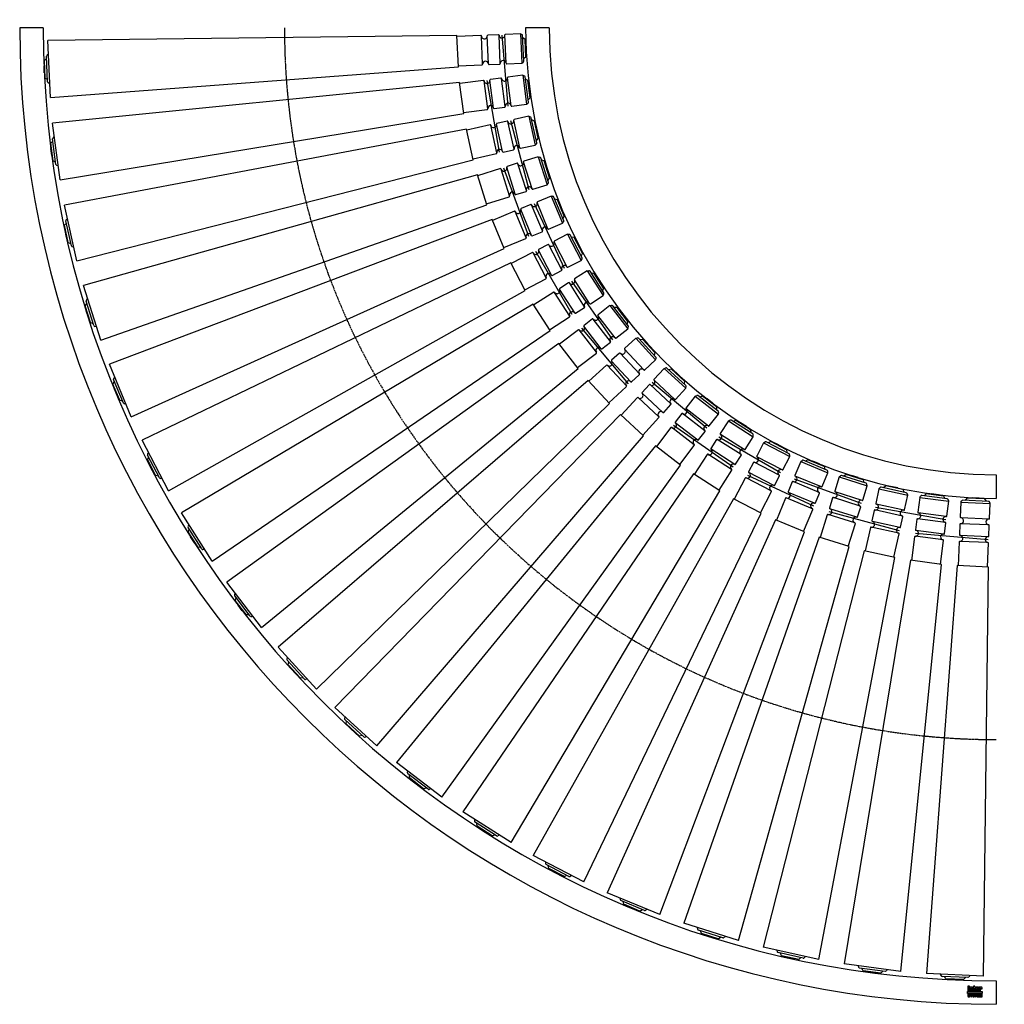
# Model space of a CAD drawing. Header units: millimetres. Extents: x -1660 to 14, y -650 to 1024.
import ezdxf

# ---------------------------------------------------------------- set-up
doc = ezdxf.new("R2010")
doc.units = ezdxf.units.MM
doc.header["$LTSCALE"] = 2
doc.linetypes.add('CENTER', pattern=[2, 1.25, -0.25, 0.25, -0.25])
doc.layers.get('0').update_dxf_attribs({"linetype": 'CONTINUOUS', "lineweight": 50})
for name, color, linetype, lineweight in [('Centre Lines', 4, 'CENTER', 25), ('Frame', 1, 'CONTINUOUS', 25), ('Midi', 70, 'CONTINUOUS', 25), ('Rollers', 7, 'CONTINUOUS', 25)]:
    doc.layers.add(name, color=color, linetype=linetype, lineweight=lineweight)

# ---------------------------------------------------------------- blocks, each defined once
blk = doc.blocks.new('A$C20BA1495')
at = {"layer": 'Rollers'}
for p, q in [((6, 0), (-6, 0)), ((-6, -1), (-6, 0)), ((-25, -8.5), (-23.6, -6)), ((-25, -8.5), (-25, -34)), ((-25, -8.5), (25, -8.5)), ((21.8, -5), (-21.8, -5)), ((-15, -1), (-17.9, -5)), ((15, -1), (-15, -1)), ((6, -1), (6, 0)), ((15, -1), (17.9, -5)), ((25, -8.5), (23.6, -6)), ((25, -34), (25, -8.5)), ((-25, -46), (-25, -64)), ((24, -35), (-24, -35)), ((24, -45), (-24, -45)), ((25, -64), (25, -46)), ((24, -65), (-24, -65)), ((-25, -76), (-25, -116.5)), ((24, -75), (-24, -75)), ((25, -116.5), (25, -76)), ((-26.7, -116.5), (-48.5, -811.5)), ((26.7, -116.5), (-26.7, -116.5)), ((48.5, -811.5), (26.7, -116.5)), ((48.5, -811.5), (-48.5, -811.5)), ((-25, -811.5), (-23.6, -814)), ((21.8, -815), (-21.8, -815)), ((-15, -819), (-17.9, -815)), ((15, -819), (-15, -819)), ((-6, -819), (-6, -820)), ((6, -820), (-6, -820)), ((6, -819), (6, -820)), ((15, -819), (17.9, -815)), ((25, -811.5), (23.6, -814))]:
    blk.add_line(p, q, dxfattribs=at)
for centre, radius, start, end in [((-21.8, -7), 2, 90, 150.2551), ((21.8, -7), 2, 29.7449, 90), ((-24, -34), 1, 180, 270), ((-24, -46), 1, 90, 180), ((-24, -40), 5, 270, 90), ((24, -40), 5, 90, 270), ((24, -34), 1, 270, 0), ((24, -46), 1, 0, 90), ((-24, -64), 1, 180, 270), ((-24, -70), 5, 270, 90), ((24, -70), 5, 90, 270), ((24, -64), 1, 270, 0), ((-24, -76), 1, 90, 180), ((24, -76), 1, 0, 90), ((-21.8, -813), 2, 209.7449, 270), ((21.8, -813), 2, 270, 330.2551)]:
    blk.add_arc(centre, radius, start, end, dxfattribs=at)

msp = doc.modelspace()

# ---------------------------------------------------------------- hatches: boundary and pattern name
at = {"layer": 'Frame'}
msp.add_hatch(color=1, dxfattribs=at).paths.add_polyline_path([(-23.8, -631.6), (-23.8, -628.4), (-48.8, -628.4), (-48.8, -631.6)])
h = msp.add_hatch(color=254, dxfattribs=at)
h.paths.add_polyline_path([(-26.7, -622.7), (-26.7, -622.6), (-26.6, -622.6), (-26.6, -622.5), (-26.6, -622.5), (-26.5, -622.5), (-26.4, -622.5), (-26.3, -622.5), (-26.3, -622.5), (-26.2, -622.5), (-26.2, -622.6), (-26.1, -622.6), (-26.1, -622.7), (-26.1, -622.8), (-26.1, -622.9), (-26.1, -623.5), (-23.9, -623.5), (-23.9, -622.8), (-23.9, -622.6), (-23.9, -622.4), (-23.9, -622.2), (-24, -622), (-24.1, -621.9), (-24.1, -621.7), (-24.2, -621.6), (-24.3, -621.5), (-24.4, -621.4), (-24.5, -621.3), (-24.6, -621.2), (-24.8, -621.1), (-24.9, -621.1), (-25.1, -621), (-25.3, -621), (-25.4, -621), (-25.5, -621), (-25.6, -621), (-25.7, -621), (-25.8, -621), (-25.9, -621.1), (-26, -621.1), (-26.1, -621.1), (-26.1, -621.1), (-26.2, -621.1), (-26.3, -621.2), (-26.4, -621.2), (-26.5, -621.2), (-26.5, -621.3), (-26.6, -621.3), (-26.7, -621.4), (-26.8, -621.4), (-26.8, -621), (-29, -621), (-29, -627.3), (-26.7, -627.3), (-26.7, -622.9), (-26.7, -622.8)])
h.paths.add_polyline_path([(-29.6, -622.5), (-29.6, -622.3), (-29.6, -622.1), (-29.6, -621.9), (-29.6, -621.8), (-29.7, -621.7), (-29.7, -621.5), (-29.8, -621.4), (-29.9, -621.3), (-30, -621.3), (-30.1, -621.2), (-30.2, -621.1), (-30.4, -621.1), (-30.5, -621.1), (-30.7, -621), (-30.9, -621), (-31.1, -621), (-33.3, -621), (-33.5, -621), (-33.7, -621), (-33.9, -621.1), (-34.1, -621.1), (-34.2, -621.1), (-34.3, -621.2), (-34.4, -621.3), (-34.5, -621.3), (-34.6, -621.4), (-34.7, -621.5), (-34.7, -621.7), (-34.8, -621.8), (-34.8, -621.9), (-34.8, -622.1), (-34.8, -622.3), (-34.8, -622.5), (-34.8, -625.9), (-34.8, -626.1), (-34.8, -626.3), (-34.8, -626.4), (-34.8, -626.6), (-34.7, -626.7), (-34.7, -626.8), (-34.6, -626.9), (-34.5, -627), (-34.4, -627.1), (-34.3, -627.1), (-34.2, -627.2), (-34.1, -627.2), (-33.9, -627.3), (-33.7, -627.3), (-33.5, -627.3), (-33.3, -627.3), (-31.1, -627.3), (-30.9, -627.3), (-30.7, -627.3), (-30.5, -627.3), (-30.4, -627.2), (-30.2, -627.2), (-30.1, -627.1), (-30, -627.1), (-29.9, -627), (-29.8, -626.9), (-29.7, -626.8), (-29.7, -626.7), (-29.6, -626.6), (-29.6, -626.4), (-29.6, -626.3), (-29.6, -626.1), (-29.6, -625.9), (-29.6, -624.8), (-31.9, -624.8), (-31.9, -625.6), (-31.9, -625.8), (-31.9, -625.8), (-31.9, -625.9), (-32, -626), (-32, -626), (-32.1, -626.1), (-32.1, -626.1), (-32.2, -626.1), (-32.3, -626.1), (-32.3, -626.1), (-32.4, -626), (-32.4, -626), (-32.5, -625.9), (-32.5, -625.8), (-32.5, -625.8), (-32.5, -625.6), (-32.5, -624.3), (-29.6, -624.3)])
h.paths.add_polyline_path([(-31.9, -623.2), (-32.5, -623.2), (-32.5, -622.7), (-32.5, -622.6), (-32.5, -622.5), (-32.5, -622.4), (-32.5, -622.3), (-32.4, -622.3), (-32.4, -622.2), (-32.3, -622.2), (-32.2, -622.2), (-32.1, -622.2), (-32, -622.2), (-32, -622.3), (-31.9, -622.3), (-31.9, -622.4), (-31.9, -622.5), (-31.9, -622.6), (-31.9, -622.7)], flags=16)
h.paths.add_polyline_path([(-36.3, -622.3), (-35.4, -622.3), (-35.4, -621), (-36.3, -621), (-36.3, -619.3), (-38.6, -619.3), (-38.6, -621), (-39.2, -621), (-39.2, -622.3), (-38.6, -622.3), (-38.6, -625.9), (-38.6, -626.1), (-38.6, -626.2), (-38.6, -626.4), (-38.5, -626.5), (-38.5, -626.7), (-38.4, -626.8), (-38.4, -626.9), (-38.3, -627), (-38.2, -627), (-38.1, -627.1), (-38, -627.2), (-37.8, -627.2), (-37.7, -627.2), (-37.5, -627.3), (-37.3, -627.3), (-37.1, -627.3), (-35.4, -627.3), (-35.4, -626.1), (-35.8, -626.1), (-35.9, -626.1), (-36, -626.1), (-36.1, -626.1), (-36.2, -626), (-36.2, -626), (-36.3, -625.9), (-36.3, -625.9), (-36.3, -625.8)])
h.paths.add_polyline_path([(-39.7, -622.8), (-39.7, -622.6), (-39.7, -622.4), (-39.7, -622.2), (-39.8, -622), (-39.8, -621.9), (-39.9, -621.7), (-40, -621.6), (-40.1, -621.5), (-40.2, -621.4), (-40.3, -621.3), (-40.5, -621.2), (-40.6, -621.1), (-40.7, -621.1), (-40.9, -621), (-41.1, -621), (-41.3, -621), (-41.4, -621), (-41.5, -621), (-41.6, -621), (-41.7, -621), (-41.7, -621.1), (-41.8, -621.1), (-41.9, -621.1), (-42, -621.1), (-42.1, -621.1), (-42.2, -621.2), (-42.3, -621.2), (-42.4, -621.2), (-42.4, -621.3), (-42.5, -621.3), (-42.6, -621.4), (-42.7, -621.4), (-42.7, -621), (-44.9, -621), (-44.9, -627.3), (-42.6, -627.3), (-42.6, -622.9), (-42.6, -622.8), (-42.6, -622.7), (-42.6, -622.6), (-42.5, -622.6), (-42.5, -622.5), (-42.5, -622.5), (-42.4, -622.5), (-42.3, -622.5), (-42.2, -622.5), (-42.2, -622.5), (-42.1, -622.5), (-42, -622.6), (-42, -622.6), (-42, -622.7), (-42, -622.8), (-42, -622.9), (-42, -627.3), (-39.7, -627.3)])
h.paths.add_polyline_path([(-45.6, -619.3), (-48.7, -619.3), (-48.7, -627.3), (-45.6, -627.3)])
h = msp.add_hatch(color=7, dxfattribs=at)
h.paths.add_polyline_path([(-27.2, -632.7), (-28.5, -632.7), (-28.5, -637.1), (-27.7, -637.1), (-27.7, -633.4), (-27.6, -633.4), (-26.8, -637.1), (-25.9, -637.1), (-25.1, -633.4), (-25, -633.4), (-25, -637.1), (-24.2, -637.1), (-24.2, -632.7), (-25.5, -632.7), (-26.3, -636.2)])
h.paths.add_polyline_path([(-29.2, -632.7), (-32.5, -632.7), (-32.5, -637.1), (-29.1, -637.1), (-29.1, -636.4), (-31.6, -636.4), (-31.6, -635.2), (-29.4, -635.2), (-29.4, -634.4), (-31.6, -634.4), (-31.6, -633.4), (-29.2, -633.4)])
h.paths.add_polyline_path([(-32.9, -632.7), (-36.6, -632.7), (-36.6, -633.4), (-35.3, -633.4), (-35.3, -637.1), (-34.3, -637.1), (-34.3, -633.4), (-32.9, -633.4)])
h.paths.add_polyline_path([(-37.5, -632.9), (-37.7, -632.8), (-37.8, -632.7), (-38, -632.6), (-38.2, -632.6), (-38.5, -632.6), (-38.7, -632.6), (-38.9, -632.6), (-39.1, -632.6), (-39.3, -632.6), (-39.4, -632.7), (-39.6, -632.7), (-39.7, -632.8), (-39.8, -632.8), (-40, -632.9), (-40.1, -633), (-40.1, -633.1), (-40.2, -633.2), (-40.3, -633.3), (-40.3, -633.5), (-40.4, -633.6), (-40.4, -633.8), (-40.4, -633.9), (-40.4, -634.1), (-40.4, -634.2), (-40.4, -634.4), (-40.3, -634.5), (-40.2, -634.6), (-40.2, -634.7), (-40.1, -634.8), (-40, -634.9), (-39.9, -635), (-39.8, -635), (-39.7, -635.1), (-39.5, -635.1), (-39.4, -635.2), (-39.2, -635.2), (-39.1, -635.2), (-39, -635.3), (-38.9, -635.3), (-38.8, -635.3), (-38.8, -635.3), (-38.7, -635.3), (-38.7, -635.3), (-38.6, -635.3), (-38.6, -635.3), (-38.5, -635.4), (-38.3, -635.4), (-38.2, -635.4), (-38, -635.5), (-37.9, -635.5), (-37.8, -635.6), (-37.7, -635.7), (-37.7, -635.8), (-37.7, -635.9), (-37.7, -636.1), (-37.8, -636.2), (-37.9, -636.3), (-38, -636.4), (-38.2, -636.4), (-38.3, -636.5), (-38.5, -636.5), (-38.7, -636.5), (-38.8, -636.5), (-39, -636.5), (-39.2, -636.4), (-39.3, -636.3), (-39.4, -636.2), (-39.5, -636.1), (-39.6, -636), (-39.6, -635.8), (-40.5, -635.8), (-40.5, -636), (-40.4, -636.2), (-40.4, -636.3), (-40.3, -636.5), (-40.2, -636.6), (-40.1, -636.7), (-40, -636.8), (-39.9, -636.9), (-39.8, -637), (-39.6, -637.1), (-39.5, -637.1), (-39.3, -637.2), (-39.1, -637.2), (-38.9, -637.3), (-38.7, -637.3), (-38.5, -637.3), (-38.4, -637.3), (-38.4, -637.3), (-38.2, -637.3), (-38.1, -637.2), (-38, -637.2), (-37.8, -637.2), (-37.7, -637.1), (-37.5, -637), (-37.4, -637), (-37.3, -636.9), (-37.1, -636.7), (-37, -636.6), (-36.9, -636.4), (-36.9, -636.3), (-36.8, -636.1), (-36.8, -635.8), (-36.8, -635.7), (-36.8, -635.5), (-36.8, -635.4), (-36.9, -635.3), (-36.9, -635.2), (-37, -635.1), (-37, -635.1), (-37.1, -635), (-37.2, -634.9), (-37.3, -634.8), (-37.4, -634.8), (-37.5, -634.7), (-37.6, -634.7), (-37.8, -634.7), (-37.9, -634.6), (-38.1, -634.6), (-38.2, -634.6), (-38.2, -634.5), (-38.3, -634.5), (-38.4, -634.5), (-38.4, -634.5), (-38.5, -634.5), (-38.6, -634.4), (-38.7, -634.4), (-38.7, -634.4), (-38.8, -634.4), (-38.9, -634.4), (-38.9, -634.4), (-39, -634.4), (-39.1, -634.3), (-39.1, -634.3), (-39.2, -634.3), (-39.3, -634.3), (-39.4, -634.2), (-39.4, -634.2), (-39.5, -634.1), (-39.5, -634), (-39.5, -634), (-39.5, -633.9), (-39.6, -633.8), (-39.5, -633.7), (-39.5, -633.6), (-39.4, -633.5), (-39.3, -633.4), (-39.2, -633.4), (-39, -633.4), (-38.9, -633.3), (-38.8, -633.3), (-38.6, -633.3), (-38.4, -633.4), (-38.3, -633.4), (-38.1, -633.5), (-38, -633.5), (-37.9, -633.7), (-37.9, -633.8), (-37.8, -634), (-36.9, -634), (-36.9, -633.9), (-37, -633.7), (-37, -633.6), (-37, -633.5), (-37.1, -633.4), (-37.1, -633.3), (-37.2, -633.2), (-37.3, -633), (-37.4, -632.9)])
h.paths.add_polyline_path([(-40.7, -632.7), (-41.7, -632.7), (-42.6, -634.6), (-43.6, -632.7), (-44.7, -632.7), (-43.1, -635.5), (-43.1, -637.1), (-42.2, -637.1), (-42.2, -635.5)])
h.paths.add_polyline_path([(-45.6, -632.9), (-45.8, -632.8), (-45.9, -632.7), (-46.1, -632.6), (-46.3, -632.6), (-46.5, -632.6), (-46.8, -632.6), (-47, -632.6), (-47.2, -632.6), (-47.3, -632.6), (-47.5, -632.7), (-47.6, -632.7), (-47.8, -632.8), (-47.9, -632.8), (-48, -632.9), (-48.1, -633), (-48.2, -633.1), (-48.3, -633.2), (-48.4, -633.3), (-48.4, -633.5), (-48.4, -633.6), (-48.5, -633.8), (-48.5, -633.9), (-48.5, -634.1), (-48.5, -634.2), (-48.4, -634.4), (-48.4, -634.5), (-48.3, -634.6), (-48.3, -634.7), (-48.2, -634.8), (-48.1, -634.9), (-48, -635), (-47.8, -635), (-47.7, -635.1), (-47.6, -635.1), (-47.5, -635.2), (-47.3, -635.2), (-47.2, -635.2), (-47, -635.3), (-47, -635.3), (-46.9, -635.3), (-46.9, -635.3), (-46.8, -635.3), (-46.7, -635.3), (-46.7, -635.3), (-46.6, -635.3), (-46.6, -635.4), (-46.4, -635.4), (-46.3, -635.4), (-46.1, -635.5), (-46, -635.5), (-45.9, -635.6), (-45.8, -635.7), (-45.8, -635.8), (-45.8, -635.9), (-45.8, -636.1), (-45.9, -636.2), (-46, -636.3), (-46.1, -636.4), (-46.2, -636.4), (-46.4, -636.5), (-46.6, -636.5), (-46.8, -636.5), (-46.9, -636.5), (-47.1, -636.5), (-47.2, -636.4), (-47.4, -636.3), (-47.5, -636.2), (-47.6, -636.1), (-47.6, -636), (-47.6, -635.8), (-48.5, -635.8), (-48.5, -636), (-48.5, -636.2), (-48.5, -636.3), (-48.4, -636.5), (-48.3, -636.6), (-48.2, -636.7), (-48.1, -636.8), (-48, -636.9), (-47.9, -637), (-47.7, -637.1), (-47.5, -637.1), (-47.4, -637.2), (-47.2, -637.2), (-47, -637.3), (-46.8, -637.3), (-46.6, -637.3), (-46.5, -637.3), (-46.4, -637.3), (-46.3, -637.3), (-46.2, -637.2), (-46, -637.2), (-45.9, -637.2), (-45.7, -637.1), (-45.6, -637), (-45.5, -637), (-45.3, -636.9), (-45.2, -636.7), (-45.1, -636.6), (-45, -636.4), (-44.9, -636.3), (-44.9, -636.1), (-44.9, -635.8), (-44.9, -635.7), (-44.9, -635.5), (-44.9, -635.4), (-44.9, -635.3), (-45, -635.2), (-45, -635.1), (-45.1, -635.1), (-45.2, -635), (-45.3, -634.9), (-45.4, -634.8), (-45.5, -634.8), (-45.6, -634.7), (-45.7, -634.7), (-45.9, -634.7), (-46, -634.6), (-46.2, -634.6), (-46.2, -634.6), (-46.3, -634.5), (-46.4, -634.5), (-46.4, -634.5), (-46.5, -634.5), (-46.6, -634.5), (-46.7, -634.4), (-46.7, -634.4), (-46.8, -634.4), (-46.9, -634.4), (-46.9, -634.4), (-47, -634.4), (-47.1, -634.4), (-47.1, -634.3), (-47.2, -634.3), (-47.3, -634.3), (-47.4, -634.3), (-47.4, -634.2), (-47.5, -634.2), (-47.5, -634.1), (-47.6, -634), (-47.6, -634), (-47.6, -633.9), (-47.6, -633.8), (-47.6, -633.7), (-47.5, -633.6), (-47.4, -633.5), (-47.3, -633.4), (-47.2, -633.4), (-47.1, -633.4), (-47, -633.3), (-46.8, -633.3), (-46.7, -633.3), (-46.5, -633.4), (-46.3, -633.4), (-46.2, -633.5), (-46.1, -633.5), (-46, -633.7), (-45.9, -633.8), (-45.9, -634), (-45, -634), (-45, -633.9), (-45, -633.7), (-45, -633.6), (-45.1, -633.5), (-45.1, -633.4), (-45.2, -633.3), (-45.3, -633.2), (-45.4, -633), (-45.5, -632.9)])

# ---------------------------------------------------------------- linework, layer by layer
at = {"layer": 'Centre Lines'}
msp.add_arc((0, 1010), 1210, 180, 270, dxfattribs=at)
at = {"layer": 'Frame', "color": 1, "linetype": 'Continuous'}
for p, q in [((-48.8, -631.6), (-48.8, -628.4)), ((-48.8, -628.4), (-23.8, -628.4)), ((-23.8, -631.6), (-48.8, -631.6)), ((-23.8, -628.4), (-23.8, -631.6))]:
    msp.add_line(p, q, dxfattribs=at)
at = {"layer": 'Frame', "color": 7, "linetype": 'Continuous'}
for p, q in [((-45.6, -619.3), (-48.7, -619.3)), ((-48.7, -619.3), (-48.7, -627.3)), ((-48.7, -627.3), (-45.6, -627.3)), ((-48.4, -633.6), (-48.5, -633.8)), ((-48.5, -633.8), (-48.5, -633.9)), ((-48.5, -633.9), (-48.5, -634.1)), ((-48.5, -634.1), (-48.5, -634.2)), ((-48.5, -634.2), (-48.4, -634.4)), ((-47.6, -635.8), (-48.5, -635.8)), ((-48.5, -635.8), (-48.5, -636)), ((-48.3, -633.2), (-48.4, -633.3)), ((-48.4, -633.3), (-48.4, -633.5)), ((-48.4, -633.5), (-48.4, -633.6)), ((-48.4, -634.4), (-48.4, -634.5)), ((-48.4, -634.5), (-48.3, -634.6)), ((-48.2, -633.1), (-48.3, -633.2)), ((-48.3, -634.6), (-48.3, -634.7)), ((-48.3, -634.7), (-48.2, -634.8)), ((-48.1, -633), (-48.2, -633.1)), ((-48.2, -634.8), (-48.1, -634.9)), ((-48, -632.9), (-48.1, -633)), ((-48.1, -634.9), (-48, -635)), ((-47.9, -632.8), (-48, -632.9)), ((-48, -635), (-47.8, -635)), ((-47.8, -632.8), (-47.9, -632.8)), ((-47.6, -632.7), (-47.8, -632.8)), ((-47.8, -635), (-47.7, -635.1)), ((-47.7, -635.1), (-47.6, -635.1)), ((-47.5, -632.7), (-47.6, -632.7)), ((-47.6, -633.7), (-47.5, -633.6)), ((-47.6, -633.8), (-47.6, -633.7)), ((-47.6, -633.9), (-47.6, -633.8)), ((-47.6, -634), (-47.6, -633.9)), ((-47.6, -634), (-47.6, -634)), ((-47.5, -634.1), (-47.6, -634)), ((-47.6, -635.1), (-47.5, -635.2)), ((-47.6, -636), (-47.6, -635.8)), ((-47.3, -632.6), (-47.5, -632.7)), ((-47.5, -633.6), (-47.4, -633.5)), ((-47.5, -634.2), (-47.5, -634.1)), ((-47.4, -634.2), (-47.5, -634.2)), ((-47.5, -635.2), (-47.3, -635.2)), ((-47.4, -633.5), (-47.3, -633.4)), ((-47.4, -634.3), (-47.4, -634.2)), ((-47.3, -634.3), (-47.4, -634.3)), ((-47.2, -632.6), (-47.3, -632.6)), ((-47.3, -633.4), (-47.2, -633.4)), ((-47.2, -634.3), (-47.3, -634.3)), ((-47.3, -635.2), (-47.2, -635.2)), ((-47, -632.6), (-47.2, -632.6)), ((-47.2, -633.4), (-47.1, -633.4)), ((-47.1, -634.3), (-47.2, -634.3)), ((-47.2, -635.2), (-47, -635.3)), ((-47.1, -633.4), (-47, -633.3)), ((-47.1, -634.4), (-47.1, -634.3)), ((-47, -634.4), (-47.1, -634.4)), ((-46.8, -632.6), (-47, -632.6)), ((-47, -633.3), (-46.8, -633.3)), ((-46.9, -634.4), (-47, -634.4)), ((-47, -635.3), (-46.9, -635.3)), ((-47, -635.3), (-47, -635.3)), ((-46.9, -634.4), (-46.9, -634.4)), ((-46.8, -634.4), (-46.9, -634.4)), ((-46.9, -635.3), (-46.8, -635.3)), ((-46.9, -635.3), (-46.9, -635.3)), ((-46.5, -632.6), (-46.8, -632.6)), ((-46.8, -633.3), (-46.7, -633.3)), ((-46.7, -634.4), (-46.8, -634.4)), ((-46.8, -635.3), (-46.7, -635.3)), ((-46.7, -633.3), (-46.5, -633.4)), ((-46.7, -634.4), (-46.7, -634.4)), ((-46.6, -634.5), (-46.7, -634.4)), ((-46.7, -635.3), (-46.6, -635.3)), ((-46.7, -635.3), (-46.7, -635.3)), ((-46.5, -634.5), (-46.6, -634.5)), ((-46.6, -635.3), (-46.6, -635.4)), ((-46.6, -635.4), (-46.4, -635.4)), ((-46.3, -632.6), (-46.5, -632.6)), ((-46.5, -633.4), (-46.3, -633.4)), ((-46.4, -634.5), (-46.5, -634.5)), ((-46.4, -634.5), (-46.4, -634.5)), ((-46.3, -634.5), (-46.4, -634.5)), ((-46.4, -635.4), (-46.3, -635.4)), ((-46.1, -632.6), (-46.3, -632.6)), ((-46.3, -633.4), (-46.2, -633.5)), ((-46.2, -634.6), (-46.3, -634.5)), ((-46.3, -635.4), (-46.1, -635.5)), ((-46.2, -633.5), (-46.1, -633.5)), ((-46.2, -634.6), (-46.2, -634.6)), ((-46, -634.6), (-46.2, -634.6)), ((-45.9, -632.7), (-46.1, -632.6)), ((-46.1, -633.5), (-46, -633.7)), ((-46.1, -635.5), (-46, -635.5)), ((-46, -633.7), (-45.9, -633.8)), ((-45.9, -634.7), (-46, -634.6)), ((-46, -635.5), (-45.9, -635.6)), ((-45.8, -632.8), (-45.9, -632.7)), ((-45.9, -633.8), (-45.9, -634)), ((-45.9, -634), (-45, -634)), ((-45.7, -634.7), (-45.9, -634.7)), ((-45.9, -635.6), (-45.8, -635.7)), ((-45.6, -632.9), (-45.8, -632.8)), ((-45.8, -635.7), (-45.8, -635.8)), ((-45.8, -635.8), (-45.8, -635.9)), ((-45.8, -635.9), (-45.8, -636.1)), ((-45.6, -634.7), (-45.7, -634.7)), ((-45.6, -627.3), (-45.6, -619.3)), ((-45.5, -632.9), (-45.6, -632.9)), ((-45.5, -634.8), (-45.6, -634.7)), ((-45.4, -633), (-45.5, -632.9)), ((-45.4, -634.8), (-45.5, -634.8)), ((-45.3, -633.2), (-45.4, -633)), ((-45.3, -634.9), (-45.4, -634.8)), ((-45.2, -633.3), (-45.3, -633.2)), ((-45.2, -635), (-45.3, -634.9)), ((-45.1, -633.4), (-45.2, -633.3)), ((-45.1, -635.1), (-45.2, -635)), ((-45.1, -633.5), (-45.1, -633.4)), ((-45, -633.6), (-45.1, -633.5)), ((-45, -635.1), (-45.1, -635.1)), ((-45, -633.7), (-45, -633.6)), ((-45, -633.9), (-45, -633.7)), ((-45, -634), (-45, -633.9)), ((-45, -635.2), (-45, -635.1)), ((-44.9, -635.3), (-45, -635.2)), ((-42.7, -621), (-44.9, -621)), ((-44.9, -621), (-44.9, -627.3)), ((-44.9, -627.3), (-42.6, -627.3)), ((-44.9, -635.4), (-44.9, -635.3)), ((-44.9, -635.5), (-44.9, -635.4)), ((-44.9, -635.7), (-44.9, -635.5)), ((-44.9, -635.8), (-44.9, -635.7)), ((-44.9, -636.1), (-44.9, -635.8)), ((-43.6, -632.7), (-44.7, -632.7)), ((-44.7, -632.7), (-43.1, -635.5)), ((-42.6, -634.6), (-43.6, -632.7)), ((-43.1, -635.5), (-43.1, -637.1)), ((-42.7, -621.4), (-42.7, -621)), ((-42.6, -621.4), (-42.7, -621.4)), ((-42.5, -621.3), (-42.6, -621.4)), ((-42.6, -622.6), (-42.5, -622.6)), ((-42.6, -622.7), (-42.6, -622.6)), ((-42.6, -622.8), (-42.6, -622.7)), ((-42.6, -622.9), (-42.6, -622.8)), ((-42.6, -627.3), (-42.6, -622.9)), ((-41.7, -632.7), (-42.6, -634.6)), ((-42.4, -621.3), (-42.5, -621.3)), ((-42.5, -622.5), (-42.4, -622.5)), ((-42.5, -622.5), (-42.5, -622.5)), ((-42.5, -622.6), (-42.5, -622.5)), ((-42.4, -621.2), (-42.4, -621.3)), ((-42.3, -621.2), (-42.4, -621.2)), ((-42.4, -622.5), (-42.3, -622.5)), ((-42.2, -621.2), (-42.3, -621.2)), ((-42.3, -622.5), (-42.2, -622.5)), ((-42.1, -621.1), (-42.2, -621.2)), ((-42.2, -622.5), (-42.1, -622.5)), ((-42.2, -622.5), (-42.2, -622.5)), ((-42.2, -635.5), (-40.7, -632.7)), ((-42.2, -637.1), (-42.2, -635.5)), ((-42, -621.1), (-42.1, -621.1)), ((-42.1, -622.5), (-42, -622.6)), ((-41.9, -621.1), (-42, -621.1)), ((-42, -622.6), (-42, -622.6)), ((-42, -622.6), (-42, -622.7)), ((-42, -622.7), (-42, -622.8)), ((-42, -622.8), (-42, -622.9)), ((-42, -622.9), (-42, -627.3)), ((-42, -627.3), (-39.7, -627.3)), ((-41.8, -621.1), (-41.9, -621.1)), ((-41.7, -621.1), (-41.8, -621.1)), ((-41.7, -621), (-41.7, -621.1)), ((-41.6, -621), (-41.7, -621)), ((-40.7, -632.7), (-41.7, -632.7)), ((-41.5, -621), (-41.6, -621)), ((-41.4, -621), (-41.5, -621)), ((-41.3, -621), (-41.4, -621)), ((-41.1, -621), (-41.3, -621)), ((-40.9, -621), (-41.1, -621)), ((-40.7, -621.1), (-40.9, -621)), ((-40.6, -621.1), (-40.7, -621.1)), ((-40.5, -621.2), (-40.6, -621.1)), ((-40.3, -621.3), (-40.5, -621.2)), ((-40.5, -635.8), (-40.5, -636)), ((-39.6, -635.8), (-40.5, -635.8)), ((-40.3, -633.5), (-40.4, -633.6)), ((-40.4, -633.6), (-40.4, -633.8)), ((-40.4, -633.8), (-40.4, -633.9)), ((-40.4, -633.9), (-40.4, -634.1)), ((-40.4, -634.1), (-40.4, -634.2)), ((-40.4, -634.2), (-40.4, -634.4)), ((-40.4, -634.4), (-40.3, -634.5)), ((-40.2, -621.4), (-40.3, -621.3)), ((-40.2, -633.2), (-40.3, -633.3)), ((-40.3, -633.3), (-40.3, -633.5)), ((-40.3, -634.5), (-40.2, -634.6)), ((-40.1, -621.5), (-40.2, -621.4)), ((-40.1, -633.1), (-40.2, -633.2)), ((-40.2, -634.6), (-40.2, -634.7)), ((-40.2, -634.7), (-40.1, -634.8)), ((-40, -621.6), (-40.1, -621.5)), ((-40, -632.9), (-40.1, -633)), ((-40.1, -633), (-40.1, -633.1)), ((-40.1, -634.8), (-40, -634.9)), ((-39.9, -621.7), (-40, -621.6)), ((-39.8, -632.8), (-40, -632.9)), ((-40, -634.9), (-39.9, -635)), ((-39.8, -621.9), (-39.9, -621.7)), ((-39.9, -635), (-39.8, -635)), ((-39.8, -622), (-39.8, -621.9)), ((-39.7, -622.2), (-39.8, -622)), ((-39.7, -632.8), (-39.8, -632.8)), ((-39.8, -635), (-39.7, -635.1)), ((-39.7, -622.4), (-39.7, -622.2)), ((-39.7, -622.6), (-39.7, -622.4)), ((-39.7, -622.8), (-39.7, -622.6)), ((-39.7, -627.3), (-39.7, -622.8)), ((-39.6, -632.7), (-39.7, -632.8)), ((-39.7, -635.1), (-39.5, -635.1)), ((-39.4, -632.7), (-39.6, -632.7)), ((-39.6, -633.8), (-39.5, -633.7)), ((-39.5, -633.9), (-39.6, -633.8)), ((-39.6, -636), (-39.6, -635.8)), ((-39.5, -633.6), (-39.4, -633.5)), ((-39.5, -633.7), (-39.5, -633.6)), ((-39.5, -634), (-39.5, -633.9)), ((-39.5, -634), (-39.5, -634)), ((-39.5, -634.1), (-39.5, -634)), ((-39.4, -634.2), (-39.5, -634.1)), ((-39.5, -635.1), (-39.4, -635.2)), ((-39.3, -632.6), (-39.4, -632.7)), ((-39.4, -633.5), (-39.3, -633.4)), ((-39.4, -634.2), (-39.4, -634.2)), ((-39.3, -634.3), (-39.4, -634.2)), ((-39.4, -635.2), (-39.2, -635.2)), ((-39.1, -632.6), (-39.3, -632.6)), ((-39.3, -633.4), (-39.2, -633.4)), ((-39.2, -634.3), (-39.3, -634.3)), ((-39.2, -621), (-39.2, -622.3)), ((-38.6, -621), (-39.2, -621)), ((-39.2, -622.3), (-38.6, -622.3)), ((-39.2, -633.4), (-39, -633.4)), ((-39.1, -634.3), (-39.2, -634.3)), ((-39.2, -635.2), (-39.1, -635.2)), ((-38.9, -632.6), (-39.1, -632.6)), ((-39.1, -634.3), (-39.1, -634.3)), ((-39, -634.4), (-39.1, -634.3)), ((-39.1, -635.2), (-39, -635.3)), ((-39, -633.4), (-38.9, -633.3)), ((-38.9, -634.4), (-39, -634.4)), ((-39, -635.3), (-38.9, -635.3)), ((-38.7, -632.6), (-38.9, -632.6)), ((-38.9, -633.3), (-38.8, -633.3)), ((-38.9, -634.4), (-38.9, -634.4)), ((-38.8, -634.4), (-38.9, -634.4)), ((-38.9, -635.3), (-38.8, -635.3)), ((-38.8, -633.3), (-38.6, -633.3)), ((-38.7, -634.4), (-38.8, -634.4)), ((-38.8, -635.3), (-38.7, -635.3)), ((-38.8, -635.3), (-38.8, -635.3)), ((-38.5, -632.6), (-38.7, -632.6)), ((-38.7, -634.4), (-38.7, -634.4)), ((-38.6, -634.4), (-38.7, -634.4)), ((-38.7, -635.3), (-38.6, -635.3)), ((-38.7, -635.3), (-38.7, -635.3)), ((-38.6, -619.3), (-38.6, -621)), ((-36.3, -619.3), (-38.6, -619.3)), ((-38.6, -622.3), (-38.6, -625.9)), ((-38.6, -625.9), (-38.6, -626.1)), ((-38.6, -626.1), (-38.6, -626.2)), ((-38.6, -626.2), (-38.6, -626.4)), ((-38.6, -626.4), (-38.5, -626.5)), ((-38.6, -633.3), (-38.4, -633.4)), ((-38.5, -634.5), (-38.6, -634.4)), ((-38.6, -635.3), (-38.5, -635.4)), ((-38.6, -635.3), (-38.6, -635.3)), ((-38.5, -626.5), (-38.5, -626.7)), ((-38.5, -626.7), (-38.4, -626.8)), ((-38.2, -632.6), (-38.5, -632.6)), ((-38.4, -634.5), (-38.5, -634.5)), ((-38.5, -635.4), (-38.3, -635.4)), ((-38.4, -626.8), (-38.4, -626.9)), ((-38.4, -626.9), (-38.3, -627)), ((-38.4, -633.4), (-38.3, -633.4)), ((-38.4, -634.5), (-38.4, -634.5)), ((-38.3, -634.5), (-38.4, -634.5)), ((-38.3, -627), (-38.2, -627)), ((-38.3, -633.4), (-38.1, -633.5)), ((-38.2, -634.5), (-38.3, -634.5)), ((-38.3, -635.4), (-38.2, -635.4)), ((-38.2, -627), (-38.1, -627.1)), ((-38, -632.6), (-38.2, -632.6)), ((-38.2, -634.6), (-38.2, -634.5)), ((-38.1, -634.6), (-38.2, -634.6)), ((-38.2, -635.4), (-38, -635.5)), ((-38.1, -627.1), (-38, -627.2)), ((-38.1, -633.5), (-38, -633.5)), ((-37.9, -634.6), (-38.1, -634.6)), ((-38, -627.2), (-37.8, -627.2)), ((-37.8, -632.7), (-38, -632.6)), ((-38, -633.5), (-37.9, -633.7)), ((-38, -635.5), (-37.9, -635.5)), ((-37.9, -633.7), (-37.9, -633.8)), ((-37.9, -633.8), (-37.8, -634)), ((-37.8, -634.7), (-37.9, -634.6)), ((-37.9, -635.5), (-37.8, -635.6)), ((-37.8, -627.2), (-37.7, -627.2)), ((-37.7, -632.8), (-37.8, -632.7)), ((-37.8, -634), (-36.9, -634)), ((-37.6, -634.7), (-37.8, -634.7)), ((-37.8, -635.6), (-37.7, -635.7)), ((-37.7, -627.2), (-37.5, -627.3)), ((-37.5, -632.9), (-37.7, -632.8)), ((-37.7, -635.7), (-37.7, -635.8)), ((-37.7, -635.8), (-37.7, -635.9)), ((-37.7, -635.9), (-37.7, -636.1)), ((-37.5, -634.7), (-37.6, -634.7)), ((-37.5, -627.3), (-37.3, -627.3)), ((-37.4, -632.9), (-37.5, -632.9)), ((-37.4, -634.8), (-37.5, -634.7)), ((-37.3, -633), (-37.4, -632.9)), ((-37.3, -634.8), (-37.4, -634.8)), ((-37.3, -627.3), (-37.1, -627.3)), ((-37.2, -633.2), (-37.3, -633)), ((-37.2, -634.9), (-37.3, -634.8)), ((-37.1, -633.3), (-37.2, -633.2)), ((-37.1, -635), (-37.2, -634.9)), ((-37.1, -627.3), (-35.4, -627.3)), ((-37.1, -633.4), (-37.1, -633.3)), ((-37, -633.5), (-37.1, -633.4)), ((-37, -635.1), (-37.1, -635)), ((-37, -633.6), (-37, -633.5)), ((-37, -633.7), (-37, -633.6)), ((-36.9, -633.9), (-37, -633.7)), ((-37, -635.1), (-37, -635.1)), ((-36.9, -635.2), (-37, -635.1)), ((-36.9, -634), (-36.9, -633.9)), ((-36.9, -635.3), (-36.9, -635.2)), ((-36.8, -635.4), (-36.9, -635.3)), ((-36.8, -635.5), (-36.8, -635.4)), ((-36.8, -635.7), (-36.8, -635.5)), ((-36.8, -635.8), (-36.8, -635.7)), ((-36.8, -636.1), (-36.8, -635.8)), ((-36.6, -632.7), (-36.6, -633.4)), ((-32.9, -632.7), (-36.6, -632.7)), ((-36.6, -633.4), (-35.3, -633.4)), ((-36.3, -621), (-36.3, -619.3)), ((-35.4, -621), (-36.3, -621)), ((-36.3, -622.3), (-35.4, -622.3)), ((-36.3, -625.8), (-36.3, -622.3)), ((-36.3, -625.9), (-36.3, -625.8)), ((-36.3, -625.9), (-36.3, -625.9)), ((-36.2, -626), (-36.3, -625.9)), ((-36.2, -626), (-36.2, -626)), ((-36.1, -626.1), (-36.2, -626)), ((-36, -626.1), (-36.1, -626.1)), ((-35.9, -626.1), (-36, -626.1)), ((-35.8, -626.1), (-35.9, -626.1)), ((-35.4, -626.1), (-35.8, -626.1)), ((-35.4, -622.3), (-35.4, -621)), ((-35.4, -627.3), (-35.4, -626.1)), ((-35.3, -633.4), (-35.3, -637.1)), ((-34.7, -621.7), (-34.8, -621.8)), ((-34.8, -621.8), (-34.8, -621.9)), ((-34.8, -621.9), (-34.8, -622.1)), ((-34.8, -622.1), (-34.8, -622.3)), ((-34.8, -622.3), (-34.8, -622.5)), ((-34.8, -622.5), (-34.8, -625.9)), ((-34.8, -625.9), (-34.8, -626.1)), ((-34.8, -626.1), (-34.8, -626.3)), ((-34.8, -626.3), (-34.8, -626.4)), ((-34.8, -626.4), (-34.8, -626.6)), ((-34.8, -626.6), (-34.7, -626.7)), ((-34.6, -621.4), (-34.7, -621.5)), ((-34.7, -621.5), (-34.7, -621.7)), ((-34.7, -626.7), (-34.7, -626.8)), ((-34.7, -626.8), (-34.6, -626.9)), ((-34.5, -621.3), (-34.6, -621.4)), ((-34.6, -626.9), (-34.5, -627)), ((-34.4, -621.3), (-34.5, -621.3)), ((-34.5, -627), (-34.4, -627.1)), ((-34.3, -621.2), (-34.4, -621.3)), ((-34.4, -627.1), (-34.3, -627.1)), ((-34.2, -621.1), (-34.3, -621.2)), ((-34.3, -627.1), (-34.2, -627.2)), ((-34.3, -637.1), (-34.3, -633.4)), ((-34.3, -633.4), (-32.9, -633.4)), ((-34.1, -621.1), (-34.2, -621.1)), ((-34.2, -627.2), (-34.1, -627.2)), ((-33.9, -621.1), (-34.1, -621.1)), ((-34.1, -627.2), (-33.9, -627.3)), ((-33.7, -621), (-33.9, -621.1)), ((-33.9, -627.3), (-33.7, -627.3)), ((-33.5, -621), (-33.7, -621)), ((-33.7, -627.3), (-33.5, -627.3)), ((-33.3, -621), (-33.5, -621)), ((-33.5, -627.3), (-33.3, -627.3)), ((-31.1, -621), (-33.3, -621)), ((-33.3, -627.3), (-31.1, -627.3)), ((-32.9, -633.4), (-32.9, -632.7)), ((-32.5, -622.3), (-32.4, -622.3)), ((-32.5, -622.4), (-32.5, -622.3)), ((-32.5, -622.5), (-32.5, -622.4)), ((-32.5, -622.6), (-32.5, -622.5)), ((-32.5, -622.7), (-32.5, -622.6)), ((-32.5, -623.2), (-32.5, -622.7)), ((-31.9, -623.2), (-32.5, -623.2)), ((-32.5, -625.6), (-32.5, -624.3)), ((-32.5, -624.3), (-29.6, -624.3)), ((-32.5, -625.8), (-32.5, -625.6)), ((-32.5, -625.8), (-32.5, -625.8)), ((-32.5, -625.9), (-32.5, -625.8)), ((-32.4, -626), (-32.5, -625.9)), ((-29.2, -632.7), (-32.5, -632.7)), ((-32.5, -632.7), (-32.5, -637.1)), ((-32.4, -622.2), (-32.3, -622.2)), ((-32.4, -622.3), (-32.4, -622.2)), ((-32.4, -626), (-32.4, -626)), ((-32.3, -626.1), (-32.4, -626)), ((-32.3, -622.2), (-32.2, -622.2)), ((-32.3, -626.1), (-32.3, -626.1)), ((-32.2, -626.1), (-32.3, -626.1)), ((-32.2, -622.2), (-32.1, -622.2)), ((-32.1, -626.1), (-32.2, -626.1)), ((-32.1, -622.2), (-32, -622.2)), ((-32, -626), (-32.1, -626.1)), ((-32.1, -626.1), (-32.1, -626.1)), ((-32, -622.2), (-32, -622.3)), ((-32, -622.3), (-31.9, -622.3)), ((-31.9, -625.9), (-32, -626)), ((-32, -626), (-32, -626)), ((-31.9, -622.3), (-31.9, -622.4)), ((-31.9, -622.4), (-31.9, -622.5)), ((-31.9, -622.5), (-31.9, -622.6)), ((-31.9, -622.6), (-31.9, -622.7)), ((-31.9, -622.7), (-31.9, -623.2)), ((-31.9, -624.8), (-31.9, -625.6)), ((-29.6, -624.8), (-31.9, -624.8)), ((-31.9, -625.6), (-31.9, -625.8)), ((-31.9, -625.8), (-31.9, -625.9)), ((-31.9, -625.8), (-31.9, -625.8)), ((-31.6, -633.4), (-29.2, -633.4)), ((-31.6, -634.4), (-31.6, -633.4)), ((-29.4, -634.4), (-31.6, -634.4)), ((-31.6, -636.4), (-31.6, -635.2)), ((-31.6, -635.2), (-29.4, -635.2)), ((-30.9, -621), (-31.1, -621)), ((-31.1, -627.3), (-30.9, -627.3)), ((-30.7, -621), (-30.9, -621)), ((-30.9, -627.3), (-30.7, -627.3)), ((-30.5, -621.1), (-30.7, -621)), ((-30.7, -627.3), (-30.5, -627.3)), ((-30.4, -621.1), (-30.5, -621.1)), ((-30.5, -627.3), (-30.4, -627.2)), ((-30.2, -621.1), (-30.4, -621.1)), ((-30.4, -627.2), (-30.2, -627.2)), ((-30.1, -621.2), (-30.2, -621.1)), ((-30.2, -627.2), (-30.1, -627.1)), ((-30, -621.3), (-30.1, -621.2)), ((-30.1, -627.1), (-30, -627.1)), ((-29.9, -621.3), (-30, -621.3)), ((-30, -627.1), (-29.9, -627)), ((-29.8, -621.4), (-29.9, -621.3)), ((-29.9, -627), (-29.8, -626.9)), ((-29.7, -621.5), (-29.8, -621.4)), ((-29.8, -626.9), (-29.7, -626.8)), ((-29.7, -621.7), (-29.7, -621.5)), ((-29.6, -621.8), (-29.7, -621.7)), ((-29.7, -626.7), (-29.6, -626.6)), ((-29.7, -626.8), (-29.7, -626.7)), ((-29.6, -621.9), (-29.6, -621.8)), ((-29.6, -622.1), (-29.6, -621.9)), ((-29.6, -622.3), (-29.6, -622.1)), ((-29.6, -622.5), (-29.6, -622.3)), ((-29.6, -624.3), (-29.6, -622.5)), ((-29.6, -625.9), (-29.6, -624.8)), ((-29.6, -626.1), (-29.6, -625.9)), ((-29.6, -626.3), (-29.6, -626.1)), ((-29.6, -626.4), (-29.6, -626.3)), ((-29.6, -626.6), (-29.6, -626.4)), ((-29.4, -635.2), (-29.4, -634.4)), ((-29.2, -633.4), (-29.2, -632.7)), ((-26.8, -621), (-29, -621)), ((-29, -621), (-29, -627.3)), ((-29, -627.3), (-26.7, -627.3)), ((-27.2, -632.7), (-28.5, -632.7)), ((-28.5, -632.7), (-28.5, -637.1)), ((-27.7, -633.4), (-27.6, -633.4)), ((-27.7, -637.1), (-27.7, -633.4)), ((-27.6, -633.4), (-26.8, -637.1)), ((-26.3, -636.2), (-27.2, -632.7)), ((-26.8, -621.4), (-26.8, -621)), ((-26.7, -621.4), (-26.8, -621.4)), ((-26.6, -621.3), (-26.7, -621.4)), ((-26.7, -622.6), (-26.6, -622.6)), ((-26.7, -622.7), (-26.7, -622.6)), ((-26.7, -622.8), (-26.7, -622.7)), ((-26.7, -622.9), (-26.7, -622.8)), ((-26.7, -627.3), (-26.7, -622.9)), ((-26.5, -621.3), (-26.6, -621.3)), ((-26.6, -622.5), (-26.5, -622.5)), ((-26.6, -622.5), (-26.6, -622.5)), ((-26.6, -622.6), (-26.6, -622.5)), ((-26.5, -621.2), (-26.5, -621.3)), ((-26.4, -621.2), (-26.5, -621.2)), ((-26.5, -622.5), (-26.4, -622.5)), ((-26.3, -621.2), (-26.4, -621.2)), ((-26.4, -622.5), (-26.3, -622.5)), ((-26.2, -621.1), (-26.3, -621.2)), ((-26.3, -622.5), (-26.2, -622.5)), ((-26.3, -622.5), (-26.3, -622.5)), ((-25.5, -632.7), (-26.3, -636.2)), ((-26.1, -621.1), (-26.2, -621.1)), ((-26.2, -622.5), (-26.2, -622.6)), ((-26.2, -622.6), (-26.1, -622.6)), ((-26.1, -621.1), (-26.1, -621.1)), ((-26, -621.1), (-26.1, -621.1)), ((-26.1, -622.6), (-26.1, -622.7)), ((-26.1, -622.7), (-26.1, -622.8)), ((-26.1, -622.8), (-26.1, -622.9)), ((-26.1, -622.9), (-26.1, -623.5)), ((-26.1, -623.5), (-23.9, -623.5)), ((-25.9, -621.1), (-26, -621.1)), ((-25.8, -621), (-25.9, -621.1)), ((-25.9, -637.1), (-25.1, -633.4)), ((-25.7, -621), (-25.8, -621)), ((-25.6, -621), (-25.7, -621)), ((-25.5, -621), (-25.6, -621)), ((-25.4, -621), (-25.5, -621)), ((-24.2, -632.7), (-25.5, -632.7)), ((-25.3, -621), (-25.4, -621)), ((-25.1, -621), (-25.3, -621)), ((-24.9, -621.1), (-25.1, -621)), ((-25.1, -633.4), (-25, -633.4)), ((-25, -633.4), (-25, -637.1)), ((-24.8, -621.1), (-24.9, -621.1)), ((-24.6, -621.2), (-24.8, -621.1)), ((-24.5, -621.3), (-24.6, -621.2)), ((-24.4, -621.4), (-24.5, -621.3)), ((-24.3, -621.5), (-24.4, -621.4)), ((-24.2, -621.6), (-24.3, -621.5)), ((-24.1, -621.7), (-24.2, -621.6)), ((-24.2, -637.1), (-24.2, -632.7)), ((-24.1, -621.9), (-24.1, -621.7)), ((-24, -622), (-24.1, -621.9)), ((-23.9, -622.2), (-24, -622)), ((-23.9, -622.4), (-23.9, -622.2)), ((-23.9, -622.6), (-23.9, -622.4)), ((-23.9, -622.8), (-23.9, -622.6)), ((-23.9, -623.5), (-23.9, -622.8)), ((-48.5, -636), (-48.5, -636.2)), ((-48.5, -636.2), (-48.5, -636.3)), ((-48.5, -636.3), (-48.4, -636.5)), ((-48.4, -636.5), (-48.3, -636.6)), ((-48.3, -636.6), (-48.2, -636.7)), ((-48.2, -636.7), (-48.1, -636.8)), ((-48.1, -636.8), (-48, -636.9)), ((-48, -636.9), (-47.9, -637)), ((-47.9, -637), (-47.7, -637.1)), ((-47.7, -637.1), (-47.5, -637.1)), ((-47.6, -636.1), (-47.6, -636)), ((-47.5, -636.2), (-47.6, -636.1)), ((-47.4, -636.3), (-47.5, -636.2)), ((-47.5, -637.1), (-47.4, -637.2)), ((-47.2, -636.4), (-47.4, -636.3)), ((-47.4, -637.2), (-47.2, -637.2)), ((-47.1, -636.5), (-47.2, -636.4)), ((-47.2, -637.2), (-47, -637.3)), ((-46.9, -636.5), (-47.1, -636.5)), ((-47, -637.3), (-46.8, -637.3)), ((-46.8, -636.5), (-46.9, -636.5)), ((-46.6, -636.5), (-46.8, -636.5)), ((-46.8, -637.3), (-46.6, -637.3)), ((-46.4, -636.5), (-46.6, -636.5)), ((-46.6, -637.3), (-46.5, -637.3)), ((-46.5, -637.3), (-46.4, -637.3)), ((-46.2, -636.4), (-46.4, -636.5)), ((-46.4, -637.3), (-46.3, -637.3)), ((-46.3, -637.3), (-46.2, -637.2)), ((-46.1, -636.4), (-46.2, -636.4)), ((-46.2, -637.2), (-46, -637.2)), ((-46, -636.3), (-46.1, -636.4)), ((-45.9, -636.2), (-46, -636.3)), ((-46, -637.2), (-45.9, -637.2)), ((-45.8, -636.1), (-45.9, -636.2)), ((-45.9, -637.2), (-45.7, -637.1)), ((-45.7, -637.1), (-45.6, -637)), ((-45.6, -637), (-45.5, -637)), ((-45.5, -637), (-45.3, -636.9)), ((-45.3, -636.9), (-45.2, -636.7)), ((-45.2, -636.7), (-45.1, -636.6)), ((-45.1, -636.6), (-45, -636.4)), ((-45, -636.4), (-44.9, -636.3)), ((-44.9, -636.3), (-44.9, -636.1)), ((-43.1, -637.1), (-42.2, -637.1)), ((-40.5, -636), (-40.4, -636.2)), ((-40.4, -636.2), (-40.4, -636.3)), ((-40.4, -636.3), (-40.3, -636.5)), ((-40.3, -636.5), (-40.2, -636.6)), ((-40.2, -636.6), (-40.1, -636.7)), ((-40.1, -636.7), (-40, -636.8)), ((-40, -636.8), (-39.9, -636.9)), ((-39.9, -636.9), (-39.8, -637)), ((-39.8, -637), (-39.6, -637.1)), ((-39.5, -636.1), (-39.6, -636)), ((-39.6, -637.1), (-39.5, -637.1)), ((-39.4, -636.2), (-39.5, -636.1)), ((-39.5, -637.1), (-39.3, -637.2)), ((-39.3, -636.3), (-39.4, -636.2)), ((-39.2, -636.4), (-39.3, -636.3)), ((-39.3, -637.2), (-39.1, -637.2)), ((-39, -636.5), (-39.2, -636.4)), ((-39.1, -637.2), (-38.9, -637.3)), ((-38.8, -636.5), (-39, -636.5)), ((-38.9, -637.3), (-38.7, -637.3)), ((-38.7, -636.5), (-38.8, -636.5)), ((-38.5, -636.5), (-38.7, -636.5)), ((-38.7, -637.3), (-38.5, -637.3)), ((-38.3, -636.5), (-38.5, -636.5)), ((-38.5, -637.3), (-38.4, -637.3)), ((-38.4, -637.3), (-38.4, -637.3)), ((-38.4, -637.3), (-38.2, -637.3)), ((-38.2, -636.4), (-38.3, -636.5)), ((-38, -636.4), (-38.2, -636.4)), ((-38.2, -637.3), (-38.1, -637.2)), ((-38.1, -637.2), (-38, -637.2)), ((-37.9, -636.3), (-38, -636.4)), ((-38, -637.2), (-37.8, -637.2)), ((-37.8, -636.2), (-37.9, -636.3)), ((-37.7, -636.1), (-37.8, -636.2)), ((-37.8, -637.2), (-37.7, -637.1)), ((-37.7, -637.1), (-37.5, -637)), ((-37.5, -637), (-37.4, -637)), ((-37.4, -637), (-37.3, -636.9)), ((-37.3, -636.9), (-37.1, -636.7)), ((-37.1, -636.7), (-37, -636.6)), ((-37, -636.6), (-36.9, -636.4)), ((-36.9, -636.3), (-36.8, -636.1)), ((-36.9, -636.4), (-36.9, -636.3)), ((-35.3, -637.1), (-34.3, -637.1)), ((-32.5, -637.1), (-29.1, -637.1)), ((-29.1, -636.4), (-31.6, -636.4)), ((-29.1, -637.1), (-29.1, -636.4)), ((-28.5, -637.1), (-27.7, -637.1)), ((-26.8, -637.1), (-25.9, -637.1)), ((-26.3, -636.2), (-26.3, -636.2)), ((-25, -637.1), (-24.2, -637.1))]:
    msp.add_line(p, q, dxfattribs=at)
at = {"layer": 'Midi'}
for p, q in [((-1620, 1010), (-1660, 1010)), ((-760, 1010), (-800, 1010)), ((-829.7, 876.6), (-840.2, 997.3)), ((-844.2, 798.3), (-865.7, 920.2)), ((-793.9, 734.5), (-825.3, 851.6)), ((-794.6, 654.9), (-837, 771.3)), ((-734, 600.8), (-785.2, 710.7)), ((-720.9, 522.3), (-782.8, 629.6)), ((-651.8, 479.6), (-721.3, 578.9)), ((-625.2, 404.5), (-704.8, 499.4)), ((-492.3, 329), (-585.2, 406.9)), ((-548.7, 334.4), (-447.2, 263.4)), ((-471.6, 314.4), (-366.6, 253.8)), ((-423, 249.4), (-310.8, 197)), ((-343.6, 243.1), (-229.7, 201.7)), ((0, 250), (0, 210)), ((-284.5, 187.5), (-164.9, 155.4)), ((-205.2, 195.1), (-85.8, 174.1)), ((-137.4, 150.6), (-14, 139.8)), ((0, -610), (0, -650))]:
    msp.add_line(p, q, dxfattribs=at)
for radius in [1660, 1620, 800, 760]:
    msp.add_arc((0, 1010), radius, 180, 270, dxfattribs=at)

# ---------------------------------------------------------------- block references
for p, rotation in [((-799.2, 975.1), 272.4999999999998), ((-793.2, 905.6), 277.4999999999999), ((-781, 836.8), 282.4999999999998), ((-763, 769.4), 287.4999999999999), ((-739.1, 703.9), 292.4999999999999), ((-709.6, 640.6), 297.4999999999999), ((-674.7, 580.2), 302.4999999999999), ((-634.7, 523), 307.4999999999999), ((-589.8, 469.5), 312.4999999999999), ((-540.5, 420.2), 317.4999999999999), ((-487, 375.3), 322.4999999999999), ((-429.8, 335.3), 327.4999999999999), ((-369.4, 300.4), 332.4999999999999), ((-306.1, 270.9), 337.4999999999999), ((-240.6, 247), 342.4999999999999), ((-173.2, 229), 347.5), ((-104.4, 216.8), 352.4999999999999), ((-34.9, 210.8), 357.5000000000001)]:
    msp.add_blockref('A$C20BA1495', p, dxfattribs=dict(rotation=rotation))

doc.saveas('drawing.dxf')
